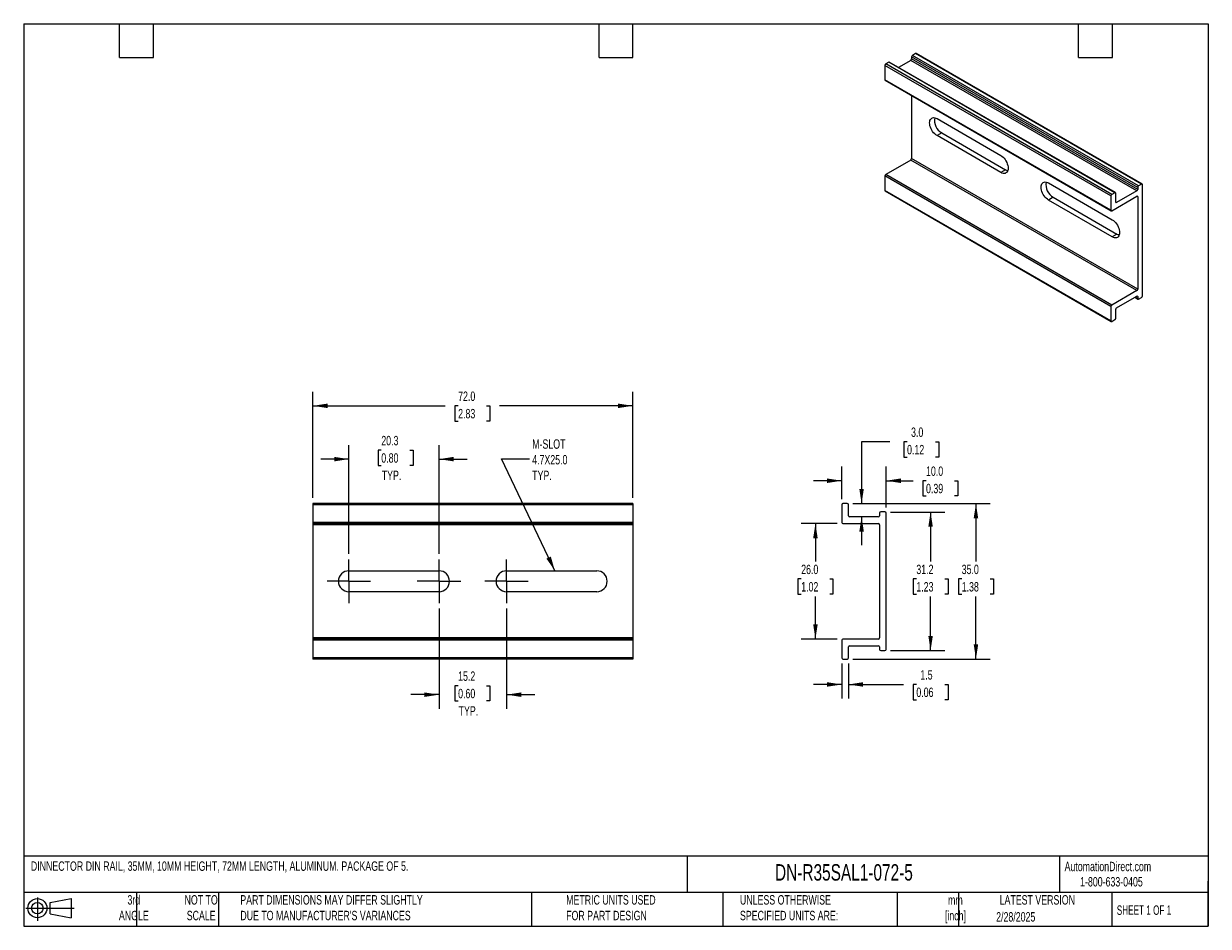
# Model space of a CAD drawing. Header units: millimetres. Extents: x 6 to 273, y 6 to 210.
import ezdxf

# ---------------------------------------------------------------- set-up
doc = ezdxf.new("R2010")
doc.units = ezdxf.units.MM
doc.linetypes.add('CENTERX2', pattern=[20.32, 12.7, -2.54, 2.54, -2.54])
doc.layers.add('CENTER', color=40, linetype='CENTERX2')
doc.layers.add('DIMENSIONS', color=140, linetype='Continuous', lineweight=25)
doc.layers.add('TEXT', color=140, linetype='Continuous', lineweight=25)
doc.styles.add('SLDTEXTSTYLE0', font='TXT', dxfattribs={"width": 0.7})
doc.styles.add('SLDTEXTSTYLE1', font='TXT', dxfattribs={"width": 0.65})
doc.dimstyles.new('SLDDIMSTYLE0', dxfattribs={"dimtxt": 2.158008, "dimasz": 3.302, "dimexe": 0, "dimexo": 0.0625, "dimgap": 0.539502, "dimtad": 0, "dimtih": 1, "dimtoh": 1, "dimrnd": 1e-09, "dimzin": 12, "dimdsep": 46, "dimtxsty": 'SLDTEXTSTYLE0', "dimsah": 1, "dimcen": 0.09, "dimadec": 0, "dimazin": 3, "dimtfac": 1, "dimtmove": 0, "dimatfit": 0, "dimfxl": 0, "dimfrac": 2, "dimtolj": 1, "dimtzin": 12, "dimarcsym": 0})
doc.dimstyles.new('SLDDIMSTYLE1', dxfattribs={"dimtxt": 2.158008, "dimasz": 3.302, "dimexe": 0, "dimexo": 0.0625, "dimgap": 0.539502, "dimtad": 0, "dimtih": 1, "dimtoh": 1, "dimrnd": 1e-09, "dimzin": 4, "dimdsep": 46, "dimtxsty": 'SLDTEXTSTYLE0', "dimsah": 1, "dimcen": 0.09, "dimadec": 0, "dimazin": 1, "dimtfac": 1, "dimtofl": 0, "dimtmove": 0, "dimatfit": 3, "dimfxl": 0, "dimfrac": 2, "dimtolj": 1, "dimtzin": 12, "dimarcsym": 0})
doc.dimstyles.new('SLDDIMSTYLE2', dxfattribs={"dimtxt": 0.18, "dimasz": 3.302, "dimexe": 0, "dimexo": 0.0625, "dimgap": 0, "dimtad": 0, "dimtih": 1, "dimtoh": 1, "dimdec": 0, "dimrnd": 1e-09, "dimzin": 0, "dimdsep": 46, "dimtxsty": 'Standard', "dimsah": 1, "dimcen": 0.09, "dimadec": 0, "dimazin": 0, "dimtfac": 3.302, "dimtdec": 0, "dimtofl": 0, "dimtmove": 0, "dimatfit": 3, "dimfxl": 0, "dimfrac": 2, "dimtolj": 1, "dimtzin": 0, "dimarcsym": 0})
doc.dimstyles.new('SLDDIMSTYLE3', dxfattribs={"dimtxt": 2.158008, "dimasz": 3.302, "dimexe": 0, "dimexo": 0.0625, "dimgap": 0.539502, "dimtad": 0, "dimtih": 1, "dimtoh": 1, "dimrnd": 1e-09, "dimzin": 4, "dimdsep": 46, "dimtxsty": 'SLDTEXTSTYLE0', "dimsah": 1, "dimcen": 0.09, "dimadec": 0, "dimazin": 1, "dimtfac": 1, "dimtmove": 0, "dimatfit": 0, "dimfxl": 0, "dimfrac": 2, "dimtolj": 1, "dimtzin": 12, "dimarcsym": 0})
doc.dimstyles.new('SLDDIMSTYLE4', dxfattribs={"dimtxt": 2.158008, "dimasz": 3.302, "dimexe": 0, "dimexo": 0.0625, "dimgap": 0.539502, "dimtad": 0, "dimtih": 1, "dimtoh": 1, "dimrnd": 1e-09, "dimzin": 12, "dimdsep": 46, "dimtxsty": 'SLDTEXTSTYLE0', "dimsah": 1, "dimcen": 0.09, "dimadec": 0, "dimazin": 3, "dimtfac": 1, "dimtofl": 0, "dimtmove": 0, "dimatfit": 3, "dimfxl": 0, "dimfrac": 2, "dimtolj": 1, "dimtzin": 12, "dimarcsym": 0})

# ---------------------------------------------------------------- blocks, each defined once
blk = doc.blocks.new('Block11')
at = {"color": 7, "linetype": 'Continuous', "lineweight": 18}
for p, q in [((0, 2.88), (10.87, 2.88)), ((2.59, 5.31), (2.59, 0)), ((5.48, 4.17), (10.18, 5.03)), ((5.48, 1.6), (5.48, 4.17)), ((10.18, 5.03), (10.18, 0.73)), ((5.48, 1.6), (10.18, 0.73))]:
    blk.add_line(p, q, dxfattribs=at)
for radius in [2.15, 1.29]:
    blk.add_circle((2.59, 2.88), radius, dxfattribs=at)
blk = doc.blocks.new('Block12')
at = {"color": 7, "linetype": 'Continuous'}
blk.add_blockref('Block11', (0, 0), dxfattribs=at)
blk = doc.blocks.new('_D')
at = {"layer": 'DIMENSIONS'}
for p, q in [((99.86, 77.86), (99.86, 55.32)), ((115.06, 77.86), (115.06, 55.32)), ((104.16, 60.52), (103.44, 60.52)), ((103.44, 60.52), (103.44, 57.09)), ((110.57, 60.52), (111.3, 60.52)), ((111.3, 60.52), (111.3, 57.09)), ((99.86, 58.5), (93.51, 58.5)), ((103.44, 57.09), (104.16, 57.09)), ((111.3, 57.09), (110.57, 57.09)), ((115.06, 58.5), (121.41, 58.5))]:
    blk.add_line(p, q, dxfattribs=at)
for points in [[(99.86, 58.5), (96.56, 59), (96.56, 57.99)], [(115.06, 58.5), (118.36, 57.99), (118.36, 59)]]:
    blk.add_solid(points, dxfattribs=at)
at = {"layer": 'DIMENSIONS', "char_height": 2.117, "attachment_point": 1, "style": 'SLDTEXTSTYLE0'}
for s, insert in [('15.2', (104.16, 63.73)), ('0.60', (104.16, 59.81)), ('TYP.', (104.27, 55.9))]:
    blk.add_mtext(s, dxfattribs=dict(at, insert=insert))
blk = doc.blocks.new('_D_1')
at = {"layer": 'DIMENSIONS'}
for p, q in [((79.56, 90.18), (79.56, 114.7)), ((99.86, 90.18), (99.86, 114.7)), ((86.86, 113.54), (86.13, 113.54)), ((86.13, 113.54), (86.13, 110.11)), ((93.27, 113.54), (94, 113.54)), ((94, 113.54), (94, 110.11)), ((79.56, 111.52), (73.21, 111.52)), ((86.13, 110.11), (86.86, 110.11)), ((94, 110.11), (93.27, 110.11)), ((99.86, 111.52), (106.21, 111.52))]:
    blk.add_line(p, q, dxfattribs=at)
for points in [[(79.56, 111.52), (76.26, 112.03), (76.26, 111.02)], [(99.86, 111.52), (103.16, 111.02), (103.16, 112.03)]]:
    blk.add_solid(points, dxfattribs=at)
at = {"layer": 'DIMENSIONS', "char_height": 2.117, "attachment_point": 1, "style": 'SLDTEXTSTYLE0'}
for s, insert in [('20.3', (86.86, 116.75)), ('0.80', (86.86, 112.84)), ('TYP.', (86.96, 108.93))]:
    blk.add_mtext(s, dxfattribs=dict(at, insert=insert))
blk = doc.blocks.new('_D_2')
at = {"layer": 'DIMENSIONS'}
for p, q in [((71.46, 102.79), (71.46, 126.7)), ((143.46, 102.79), (143.46, 126.7)), ((71.46, 123.52), (101.24, 123.52)), ((104.16, 123.52), (103.44, 123.52)), ((103.44, 123.52), (103.44, 120.09)), ((110.57, 123.52), (111.3, 123.52)), ((111.3, 123.52), (111.3, 120.09)), ((143.46, 123.52), (113.5, 123.52)), ((103.44, 120.09), (104.16, 120.09)), ((111.3, 120.09), (110.57, 120.09))]:
    blk.add_line(p, q, dxfattribs=at)
for points in [[(71.46, 123.52), (74.76, 123.02), (74.76, 124.03)], [(143.46, 123.52), (140.16, 124.03), (140.16, 123.02)]]:
    blk.add_solid(points, dxfattribs=at)
at = {"layer": 'DIMENSIONS', "char_height": 2.117, "attachment_point": 1, "style": 'SLDTEXTSTYLE0'}
for s, insert in [('72.0', (104.16, 126.74)), ('2.83', (104.16, 122.82))]:
    blk.add_mtext(s, dxfattribs=dict(at, insert=insert))
blk = doc.blocks.new('SW_CENTERMARKSYMBOL_0')
at = {"layer": 'CENTER', "color": 0}
for p, q in [((0, 2.54), (0, 4.89)), ((-2.54, 0), (-4.89, 0)), ((0, 0), (-2.54, 0)), ((0, 0), (0, 2.54)), ((0, 0), (0, -2.54)), ((0, 0), (2.54, 0)), ((2.54, 0), (4.89, 0)), ((0, -2.54), (0, -4.89))]:
    blk.add_line(p, q, dxfattribs=at)
blk = doc.blocks.new('SW_CENTERMARKSYMBOL_1')
at = {"layer": 'CENTER', "color": 0}
for p, q in [((0, 2.54), (0, 4.89)), ((-2.54, 0), (-4.89, 0)), ((0, 0), (-2.54, 0)), ((0, 0), (0, 2.54)), ((0, 0), (0, -2.54)), ((0, 0), (2.54, 0)), ((2.54, 0), (4.89, 0)), ((0, -2.54), (0, -4.89))]:
    blk.add_line(p, q, dxfattribs=at)
blk = doc.blocks.new('SW_CENTERMARKSYMBOL_2')
at = {"layer": 'CENTER', "color": 0}
for p, q in [((0, 2.54), (0, 4.89)), ((-2.54, 0), (-4.89, 0)), ((0, 0), (-2.54, 0)), ((0, 0), (0, 2.54)), ((0, 0), (0, -2.54)), ((0, 0), (2.54, 0)), ((2.54, 0), (4.89, 0)), ((0, -2.54), (0, -4.89))]:
    blk.add_line(p, q, dxfattribs=at)
blk = doc.blocks.new('_D_3')
at = {"layer": 'DIMENSIONS'}
for p, q in [((189.52, 97.02), (181.42, 97.02)), ((184.6, 97.02), (184.6, 88.46)), ((181.39, 84.54), (180.67, 84.54)), ((180.67, 84.54), (180.67, 81.11)), ((187.81, 84.54), (188.53, 84.54)), ((188.53, 84.54), (188.53, 81.11)), ((180.67, 81.11), (181.39, 81.11)), ((184.6, 71.02), (184.6, 80.63)), ((188.53, 81.11), (187.81, 81.11)), ((189.52, 71.02), (181.42, 71.02))]:
    blk.add_line(p, q, dxfattribs=at)
for points in [[(184.6, 97.02), (184.09, 93.72), (185.11, 93.72)], [(184.6, 71.02), (185.11, 74.33), (184.09, 74.33)]]:
    blk.add_solid(points, dxfattribs=at)
at = {"layer": 'DIMENSIONS', "char_height": 2.117, "attachment_point": 1, "style": 'SLDTEXTSTYLE0'}
for s, insert in [('26.0', (181.39, 87.76)), ('1.02', (181.39, 83.84))]:
    blk.add_mtext(s, dxfattribs=dict(at, insert=insert))
blk = doc.blocks.new('_D_4')
at = {"layer": 'DIMENSIONS'}
for p, q in [((201.34, 115.43), (194.99, 115.43)), ((194.99, 115.43), (194.99, 101.52)), ((205.23, 115.43), (204.5, 115.43)), ((204.5, 115.43), (204.5, 112)), ((211.64, 115.43), (212.37, 115.43)), ((212.37, 115.43), (212.37, 112)), ((204.5, 112), (205.23, 112)), ((212.37, 112), (211.64, 112)), ((193.03, 101.52), (198.16, 101.52)), ((194.99, 98.52), (194.99, 92.17))]:
    blk.add_line(p, q, dxfattribs=at)
for points in [[(194.99, 101.52), (195.5, 104.83), (194.48, 104.83)], [(194.99, 98.52), (194.48, 95.22), (195.5, 95.22)]]:
    blk.add_solid(points, dxfattribs=at)
at = {"layer": 'DIMENSIONS', "char_height": 2.117, "attachment_point": 1, "style": 'SLDTEXTSTYLE0'}
for s, insert in [('3.0', (206.13, 118.64)), ('0.12', (205.23, 114.72))]:
    blk.add_mtext(s, dxfattribs=dict(at, insert=insert))
blk = doc.blocks.new('_D_5')
at = {"layer": 'DIMENSIONS'}
for p, q in [((190.52, 102.53), (190.52, 109.83)), ((200.52, 100.63), (200.52, 109.83)), ((190.52, 106.66), (184.17, 106.66)), ((200.52, 106.66), (206.58, 106.66)), ((209.5, 106.66), (208.78, 106.66)), ((208.78, 106.66), (208.78, 103.23)), ((215.91, 106.66), (216.64, 106.66)), ((216.64, 106.66), (216.64, 103.23)), ((208.78, 103.23), (209.5, 103.23)), ((216.64, 103.23), (215.91, 103.23))]:
    blk.add_line(p, q, dxfattribs=at)
for points in [[(190.52, 106.66), (187.22, 107.17), (187.22, 106.15)], [(200.52, 106.66), (203.83, 106.15), (203.83, 107.17)]]:
    blk.add_solid(points, dxfattribs=at)
at = {"layer": 'DIMENSIONS', "char_height": 2.117, "attachment_point": 1, "style": 'SLDTEXTSTYLE0'}
for s, insert in [('10.0', (209.5, 109.87)), ('0.39', (209.5, 105.96))]:
    blk.add_mtext(s, dxfattribs=dict(at, insert=insert))
blk = doc.blocks.new('_D_6')
at = {"layer": 'DIMENSIONS'}
for p, q in [((201.53, 99.62), (213.7, 99.62)), ((210.52, 99.62), (210.52, 88.46)), ((207.32, 84.54), (206.59, 84.54)), ((206.59, 84.54), (206.59, 81.11)), ((213.73, 84.54), (214.46, 84.54)), ((214.46, 84.54), (214.46, 81.11)), ((206.59, 81.11), (207.32, 81.11)), ((210.52, 68.42), (210.52, 80.63)), ((214.46, 81.11), (213.73, 81.11)), ((201.53, 68.42), (213.7, 68.42))]:
    blk.add_line(p, q, dxfattribs=at)
for points in [[(210.52, 99.62), (210.02, 96.32), (211.03, 96.32)], [(210.52, 68.42), (211.03, 71.73), (210.02, 71.73)]]:
    blk.add_solid(points, dxfattribs=at)
at = {"layer": 'DIMENSIONS', "char_height": 2.117, "attachment_point": 1, "style": 'SLDTEXTSTYLE0'}
for s, insert in [('31.2', (207.32, 87.76)), ('1.23', (207.32, 83.84))]:
    blk.add_mtext(s, dxfattribs=dict(at, insert=insert))
blk = doc.blocks.new('_D_7')
at = {"layer": 'DIMENSIONS'}
for p, q in [((193.03, 101.52), (223.91, 101.52)), ((220.74, 101.52), (220.74, 88.46)), ((217.53, 84.54), (216.8, 84.54)), ((216.8, 84.54), (216.8, 81.11)), ((223.94, 84.54), (224.67, 84.54)), ((224.67, 84.54), (224.67, 81.11)), ((216.8, 81.11), (217.53, 81.11)), ((220.74, 66.52), (220.74, 80.63)), ((224.67, 81.11), (223.94, 81.11)), ((193.03, 66.52), (223.91, 66.52))]:
    blk.add_line(p, q, dxfattribs=at)
for points in [[(220.74, 101.52), (220.23, 98.22), (221.24, 98.22)], [(220.74, 66.52), (221.24, 69.83), (220.23, 69.83)]]:
    blk.add_solid(points, dxfattribs=at)
at = {"layer": 'DIMENSIONS', "char_height": 2.117, "attachment_point": 1, "style": 'SLDTEXTSTYLE0'}
for s, insert in [('35.0', (217.53, 87.76)), ('1.38', (217.53, 83.84))]:
    blk.add_mtext(s, dxfattribs=dict(at, insert=insert))
blk = doc.blocks.new('_D_8')
at = {"layer": 'DIMENSIONS'}
for p, q in [((190.52, 65.52), (190.52, 57.62)), ((192.02, 65.52), (192.02, 57.62)), ((190.52, 60.79), (184.17, 60.79)), ((192.02, 60.79), (204.39, 60.79)), ((207.32, 60.79), (206.59, 60.79)), ((206.59, 60.79), (206.59, 57.36)), ((213.73, 60.79), (214.46, 60.79)), ((214.46, 60.79), (214.46, 57.36)), ((206.59, 57.36), (207.32, 57.36)), ((214.46, 57.36), (213.73, 57.36))]:
    blk.add_line(p, q, dxfattribs=at)
for points in [[(190.52, 60.79), (187.22, 61.3), (187.22, 60.29)], [(192.02, 60.79), (195.33, 60.29), (195.33, 61.3)]]:
    blk.add_solid(points, dxfattribs=at)
at = {"layer": 'DIMENSIONS', "char_height": 2.117, "attachment_point": 1, "style": 'SLDTEXTSTYLE0'}
for s, insert in [('1.5', (208.22, 64.01)), ('0.06', (207.32, 60.09))]:
    blk.add_mtext(s, dxfattribs=dict(at, insert=insert))

msp = doc.modelspace()

# ---------------------------------------------------------------- linework, layer by layer
for p, q in [((207.112, 202.811), (206.431, 202.417)), ((258.024, 173.42), (207.112, 202.811)), ((258.158, 173.433), (207.246, 202.824)), ((251.142, 170.78), (200.231, 200.171)), ((200.231, 200.171), (200.231, 196.934)), ((201.102, 200.893), (200.42, 200.499)), ((251.332, 171.108), (200.42, 200.499)), ((252.013, 171.502), (201.102, 200.893)), ((252.147, 171.515), (201.236, 200.906)), ((206.051, 201.3), (203.302, 199.713)), ((256.963, 171.91), (206.051, 201.3)), ((257.153, 172.698), (206.241, 202.089)), ((206.241, 202.089), (206.241, 201.629)), ((257.153, 172.238), (206.241, 201.629)), ((257.342, 173.027), (206.431, 202.417)), ((251.142, 167.543), (200.231, 196.934)), ((200.286, 196.811), (251.198, 167.421)), ((206.241, 193.374), (206.241, 179.174)), ((211.969, 188.182), (226.323, 179.896)), ((213.029, 184.957), (211.969, 184.345)), ((226.323, 176.058), (211.969, 184.345)), ((213.029, 184.957), (227.384, 176.67)), ((206.051, 178.846), (200.42, 175.595)), ((256.963, 149.455), (206.051, 178.846)), ((257.153, 149.783), (206.241, 179.174)), ((227.384, 176.67), (226.323, 176.058)), ((251.142, 145.876), (200.231, 175.266)), ((200.231, 175.266), (200.231, 172.03)), ((251.332, 146.204), (200.42, 175.595)), ((237.071, 173.691), (251.425, 165.405)), ((258.024, 173.42), (257.342, 173.027)), ((251.142, 142.639), (200.231, 172.03)), ((200.286, 171.907), (251.198, 142.516)), ((251.142, 170.78), (251.142, 167.543)), ((252.013, 171.502), (251.332, 171.108)), ((252.203, 169.381), (252.203, 171.392)), ((256.963, 171.91), (252.392, 169.271)), ((257.153, 172.698), (257.153, 172.238)), ((258.213, 148.272), (258.213, 173.311)), ((238.132, 170.466), (237.071, 169.853)), ((251.425, 161.567), (237.071, 169.853)), ((238.132, 170.466), (252.486, 162.179)), ((251.332, 167.434), (256.963, 170.685)), ((252.392, 169.271), (252.203, 169.381)), ((257.153, 170.575), (256.963, 170.685)), ((257.153, 170.575), (257.153, 149.783)), ((252.486, 162.179), (251.425, 161.567)), ((256.963, 149.455), (251.332, 146.204)), ((252.392, 145.591), (256.963, 148.23)), ((256.486, 147.954), (257.208, 147.537)), ((257.153, 147.66), (256.564, 148)), ((257.153, 148.121), (256.963, 148.23)), ((257.153, 148.121), (257.153, 147.66)), ((257.342, 147.551), (258.024, 147.944)), ((251.142, 145.876), (251.142, 142.639)), ((252.203, 143.251), (252.203, 145.263)), ((251.332, 142.529), (252.013, 142.923)), ((143.46, 101.524), (71.46, 101.524)), ((71.46, 101.524), (71.46, 101.256)), ((143.46, 101.524), (143.46, 101.256)), ((191.756, 101.524), (190.792, 101.524)), ((143.46, 101.256), (71.46, 101.256)), ((71.46, 101.256), (71.46, 97.292)), ((143.46, 101.256), (143.46, 97.292)), ((190.524, 101.256), (190.524, 97.292)), ((192.024, 98.792), (192.024, 101.256)), ((199.024, 99.356), (199.024, 98.792)), ((200.256, 99.624), (199.292, 99.624)), ((200.524, 68.692), (200.524, 99.356)), ((143.46, 97.292), (71.46, 97.292)), ((71.46, 97.292), (71.46, 97.024)), ((143.46, 97.024), (71.46, 97.024)), ((71.46, 97.024), (71.46, 96.756)), ((143.46, 96.756), (71.46, 96.756)), ((71.46, 96.756), (71.46, 71.292)), ((143.46, 97.292), (143.46, 97.024)), ((143.46, 97.024), (143.46, 96.756)), ((143.46, 96.756), (143.46, 71.292)), ((190.792, 97.024), (198.756, 97.024)), ((198.756, 98.524), (192.292, 98.524)), ((199.024, 96.756), (199.024, 71.292)), ((79.56, 86.374), (99.86, 86.374)), ((115.06, 86.374), (135.36, 86.374)), ((99.86, 81.674), (79.56, 81.674)), ((135.36, 81.674), (115.06, 81.674)), ((143.46, 71.292), (71.46, 71.292)), ((71.46, 71.292), (71.46, 71.024)), ((143.46, 71.024), (71.46, 71.024)), ((71.46, 71.024), (71.46, 70.756)), ((143.46, 70.756), (71.46, 70.756)), ((71.46, 70.756), (71.46, 66.792)), ((143.46, 71.292), (143.46, 71.024)), ((143.46, 71.024), (143.46, 70.756)), ((143.46, 70.756), (143.46, 66.792)), ((190.524, 70.756), (190.524, 66.792)), ((198.756, 71.024), (190.792, 71.024)), ((192.292, 69.524), (198.756, 69.524)), ((143.46, 66.792), (71.46, 66.792)), ((71.46, 66.792), (71.46, 66.524)), ((143.46, 66.792), (143.46, 66.524)), ((192.024, 66.792), (192.024, 69.256)), ((199.024, 69.256), (199.024, 68.692)), ((199.292, 68.424), (200.256, 68.424)), ((143.46, 66.524), (71.46, 66.524)), ((190.792, 66.524), (191.756, 66.524))]:
    msp.add_line(p, q)
at = {"flags": 128}
for points in [[(211.969, 184.345), (211.709, 184.518), (211.455, 184.735), (211.214, 184.989), (210.992, 185.275), (210.794, 185.585), (210.624, 185.912), (210.488, 186.247), (210.388, 186.583), (210.327, 186.911), (210.307, 187.223), (210.327, 187.511), (210.388, 187.769), (210.488, 187.989), (210.624, 188.167), (210.794, 188.299), (210.992, 188.38), (211.214, 188.409), (211.455, 188.385), (211.709, 188.309), (211.969, 188.182)], [(226.323, 179.896), (226.583, 179.722), (226.836, 179.505), (227.077, 179.251), (227.3, 178.966), (227.498, 178.655), (227.667, 178.329), (227.803, 177.993), (227.903, 177.658), (227.964, 177.33), (227.985, 177.018), (227.964, 176.729), (227.903, 176.472), (227.803, 176.251), (227.667, 176.073), (227.498, 175.942), (227.3, 175.861), (227.077, 175.832), (226.836, 175.856), (226.583, 175.932), (226.323, 176.058)], [(237.071, 169.853), (236.811, 170.027), (236.557, 170.244), (236.316, 170.498), (236.094, 170.784), (235.896, 171.094), (235.727, 171.42), (235.59, 171.756), (235.491, 172.092), (235.43, 172.42), (235.409, 172.732), (235.43, 173.02), (235.491, 173.278), (235.59, 173.498), (235.727, 173.676), (235.896, 173.807), (236.094, 173.889), (236.316, 173.917), (236.557, 173.894), (236.811, 173.818), (237.071, 173.691)], [(251.425, 165.405), (251.685, 165.231), (251.939, 165.014), (252.18, 164.76), (252.402, 164.474), (252.6, 164.164), (252.769, 163.838), (252.906, 163.502), (253.006, 163.166), (253.066, 162.838), (253.087, 162.526), (253.066, 162.238), (253.006, 161.98), (252.906, 161.76), (252.769, 161.582), (252.6, 161.451), (252.402, 161.369), (252.18, 161.34), (251.939, 161.364), (251.685, 161.44), (251.425, 161.567)]]:
    msp.add_lwpolyline(points, dxfattribs=at)
for centre, radius, start, end in [((207.191, 202.701), 0.135, 65.69288, 125.61758), ((200.642, 200.152), 0.412, 122.60548, 177.39452), ((201.18, 200.783), 0.135, 65.69288, 125.61758), ((205.83, 201.647), 0.412, 302.60548, 357.39452), ((206.653, 202.07), 0.412, 122.60548, 177.39452), ((200.358, 196.918), 0.129, 172.74417, 235.94365), ((214.702, 187.805), 3.303, 169.87337, 239.57267), ((205.83, 179.193), 0.412, 302.60548, 357.39452), ((228.235, 178.077), 1.644, 238.81504, 258.30921), ((200.642, 175.248), 0.412, 122.60548, 177.39452), ((239.804, 173.314), 3.303, 169.87337, 239.57267), ((258.098, 173.329), 0.117, 350.78596, 129.20329), ((200.358, 172.013), 0.129, 172.74417, 235.94365), ((251.554, 170.761), 0.412, 122.60548, 177.39452), ((252.087, 171.411), 0.117, 350.78596, 129.20329), ((256.741, 172.257), 0.412, 302.60548, 357.39452), ((257.037, 170.594), 0.117, 350.78596, 129.20329), ((257.564, 172.68), 0.412, 122.60548, 177.39452), ((252.319, 169.362), 0.117, 170.78596, 309.20329), ((251.258, 167.525), 0.117, 170.78596, 309.20329), ((253.337, 163.586), 1.644, 238.81504, 258.30921), ((256.741, 149.802), 0.412, 302.60548, 357.39452), ((257.037, 148.139), 0.117, 350.78596, 129.20329), ((257.268, 147.641), 0.117, 170.78596, 309.20329), ((257.802, 148.291), 0.412, 302.60548, 357.39452), ((251.554, 145.857), 0.412, 122.60548, 177.39452), ((252.614, 145.244), 0.412, 122.60548, 177.39452), ((251.258, 142.62), 0.117, 170.78596, 309.20329), ((251.791, 143.27), 0.412, 302.60548, 357.39452), ((190.792, 101.256), 0.268, 90, 180), ((191.756, 101.256), 0.268, 0, 90), ((192.292, 98.792), 0.268, 180, 270), ((198.756, 98.792), 0.268, 270, 0), ((199.292, 99.356), 0.268, 90, 180), ((200.256, 99.356), 0.268, 0, 90), ((190.792, 97.292), 0.268, 180, 270), ((198.756, 96.756), 0.268, 0, 90), ((79.56, 84.024), 2.35, 90, 270), ((99.86, 84.024), 2.35, 270, 90), ((115.06, 84.024), 2.35, 90, 270), ((135.36, 84.024), 2.35, 270, 90), ((190.792, 70.756), 0.268, 90, 180), ((192.292, 69.256), 0.268, 90, 180), ((198.756, 71.292), 0.268, 270, 0), ((198.756, 69.256), 0.268, 0, 90), ((190.792, 66.792), 0.268, 180, 270), ((191.756, 66.792), 0.268, 270, 0), ((199.292, 68.692), 0.268, 180, 270), ((200.256, 68.692), 0.268, 270, 0)]:
    msp.add_arc(centre, radius, start, end)
at = {"layer": 'TEXT'}
for p, q in [((6.35, 209.55), (273.05, 209.55)), ((6.35, 209.55), (6.35, 6.35)), ((27.94, 201.93), (27.94, 209.55)), ((35.56, 201.93), (35.56, 209.55)), ((135.89, 201.93), (135.89, 209.55)), ((143.51, 201.93), (143.51, 209.55)), ((243.84, 201.93), (243.84, 209.55)), ((251.46, 201.93), (251.46, 209.55)), ((273.05, 209.55), (273.05, 6.35)), ((27.94, 201.93), (35.56, 201.93)), ((135.89, 201.93), (143.51, 201.93)), ((243.84, 201.93), (251.46, 201.93)), ((273.05, 22.126), (6.35, 22.126)), ((155.759, 22.126), (155.759, 13.97)), ((239.575, 22.126), (239.575, 13.97)), ((273.05, 6.35), (273.05, 16.51)), ((273.05, 13.97), (6.35, 13.97)), ((31.75, 13.97), (31.75, 6.35)), ((50.212, 13.97), (50.212, 6.35)), ((120.646, 13.97), (120.646, 6.35)), ((163.78, 13.97), (163.78, 6.35)), ((203.024, 13.97), (203.024, 6.35)), ((216.812, 13.97), (216.812, 6.35)), ((251.349, 13.97), (251.349, 6.35)), ((6.35, 6.35), (273.05, 6.35))]:
    msp.add_line(p, q, dxfattribs=at)

# ---------------------------------------------------------------- block references
at = {"layer": 'CENTER'}
for name, p in [('SW_CENTERMARKSYMBOL_0', (79.56, 84.024)), ('SW_CENTERMARKSYMBOL_1', (99.86, 84.024)), ('SW_CENTERMARKSYMBOL_2', (115.06, 84.024))]:
    msp.add_blockref(name, p, dxfattribs=at)
at = {"layer": 'TEXT'}
msp.add_blockref('Block12', (6.838, 7.554), dxfattribs=at)

# ---------------------------------------------------------------- texts
at = {"color": 179, "linetype": 'Continuous', "lineweight": 18, "char_height": 2.11667, "attachment_point": 1, "style": 'SLDTEXTSTYLE0'}
for s, insert in [('AutomationDirect.com', (240.695, 20.877)), ('1-800-633-0405', (244.192, 17.437))]:
    msp.add_mtext(s, dxfattribs=dict(at, insert=insert))
at = {"layer": 'DIMENSIONS', "insert": (120.834, 115.98), "char_height": 2.11667, "attachment_point": 1, "style": 'SLDTEXTSTYLE0'}
msp.add_mtext('M-SLOT^J4.7X25.0^JTYP.', dxfattribs=at)
at = {"layer": 'TEXT'}
for s, insert, char_height, attachment_point, style in [('DINNECTOR DIN RAIL, 35MM, 10MM HEIGHT, 72MM LENGTH, ALUMINUM. PACKAGE OF 5.', (7.966, 20.962), 2.11667, 1, 'SLDTEXTSTYLE0'), ('DN-R35SAL1-072-5', (175.502, 20.343), 3.70417, 1, 'SLDTEXTSTYLE0'), ('3rd^JANGLE', (31.149, 13.364), 2.1167, 2, 'SLDTEXTSTYLE0'), ('NOT TO^JSCALE', (46.304, 13.364), 2.11667, 2, 'SLDTEXTSTYLE0'), ("PART DIMENSIONS MAY DIFFER SLIGHTLY ^JDUE TO MANUFACTURER'S VARIANCES", (55.119, 13.364), 2.11667, 1, 'SLDTEXTSTYLE0'), ('METRIC UNITS USED ^JFOR PART DESIGN', (128.478, 13.364), 2.11667, 1, 'SLDTEXTSTYLE0'), ('UNLESS OTHERWISE ^JSPECIFIED UNITS ARE:', (167.608, 13.364), 2.11667, 1, 'SLDTEXTSTYLE0'), ('LATEST VERSION', (234.552, 13.364), 2.11667, 2, 'SLDTEXTSTYLE0'), ('mm^J[inch]', (216.117, 13.329), 2.1167, 2, 'SLDTEXTSTYLE0'), ('SHEET 1 OF 1', (252.441, 11.051), 2.11667, 1, 'SLDTEXTSTYLE1'), ('2/28/2025', (229.701, 9.537), 2.1167, 2, 'SLDTEXTSTYLE0')]:
    msp.add_mtext(s, dxfattribs=dict(at, insert=insert, char_height=char_height, attachment_point=attachment_point, style=style))

# ---------------------------------------------------------------- dimensions: what is measured, and where the dimension line sits
at = {"layer": 'DIMENSIONS'}
dim = msp.add_linear_dim(base=(143.46, 123.524), p1=(71.46, 101.524), p2=(143.46, 101.524), dimstyle='SLDDIMSTYLE1', dxfattribs=at)
dim.commit()
dim.dimension.update_dxf_attribs({"geometry": '_D_2', "text_midpoint": (107.369, 123.524), "dimtype": 160})
for base, p1, p2, angle, dimstyle, picture, middle in [((194.989, 101.524), (192.292, 98.524), (191.756, 101.524), 90, 'SLDDIMSTYLE3', '_D_4', (194.989, 115.425)), ((200.524, 106.659), (190.524, 101.256), (200.524, 99.356), 0, 'SLDDIMSTYLE3', '_D_5', (212.707, 106.659)), ((220.736, 66.524), (191.756, 101.524), (191.756, 66.524), 90, 'SLDDIMSTYLE1', '_D_7', (220.736, 84.544)), ((210.524, 68.424), (200.256, 99.624), (200.256, 68.424), 90, 'SLDDIMSTYLE4', '_D_6', (210.524, 84.544)), ((184.6, 71.024), (190.792, 97.024), (190.792, 71.024), 90, 'SLDDIMSTYLE1', '_D_3', (184.6, 84.544)), ((192.024, 60.794), (190.524, 66.792), (192.024, 66.792), 0, 'SLDDIMSTYLE0', '_D_8', (210.524, 60.794))]:
    dim = msp.add_linear_dim(base=base, p1=p1, p2=p2, angle=angle, dimstyle=dimstyle, dxfattribs=at)
    dim.commit()
    dim.dimension.update_dxf_attribs({"geometry": picture, "text_midpoint": middle, "dimtype": 160})
for base, p1, p2, picture, middle in [((99.86, 111.524), (79.56, 88.914), (99.86, 88.914), '_D_1', (90.064, 111.524)), ((115.06, 58.497), (99.86, 79.134), (115.06, 79.134), '_D', (107.369, 58.497))]:
    dim = msp.add_linear_dim(base=base, p1=p1, p2=p2, text='<>\\PTYP.', dimstyle='SLDDIMSTYLE0', dxfattribs=at)
    dim.commit()
    dim.dimension.update_dxf_attribs({"geometry": picture, "text_midpoint": middle, "dimtype": 160})

# ---------------------------------------------------------------- leaders
msp.add_leader([(125.956, 86.374), (113.911, 111.601), (120.261, 111.601)], dimstyle='SLDDIMSTYLE2', dxfattribs=at)

doc.saveas('drawing.dxf')
